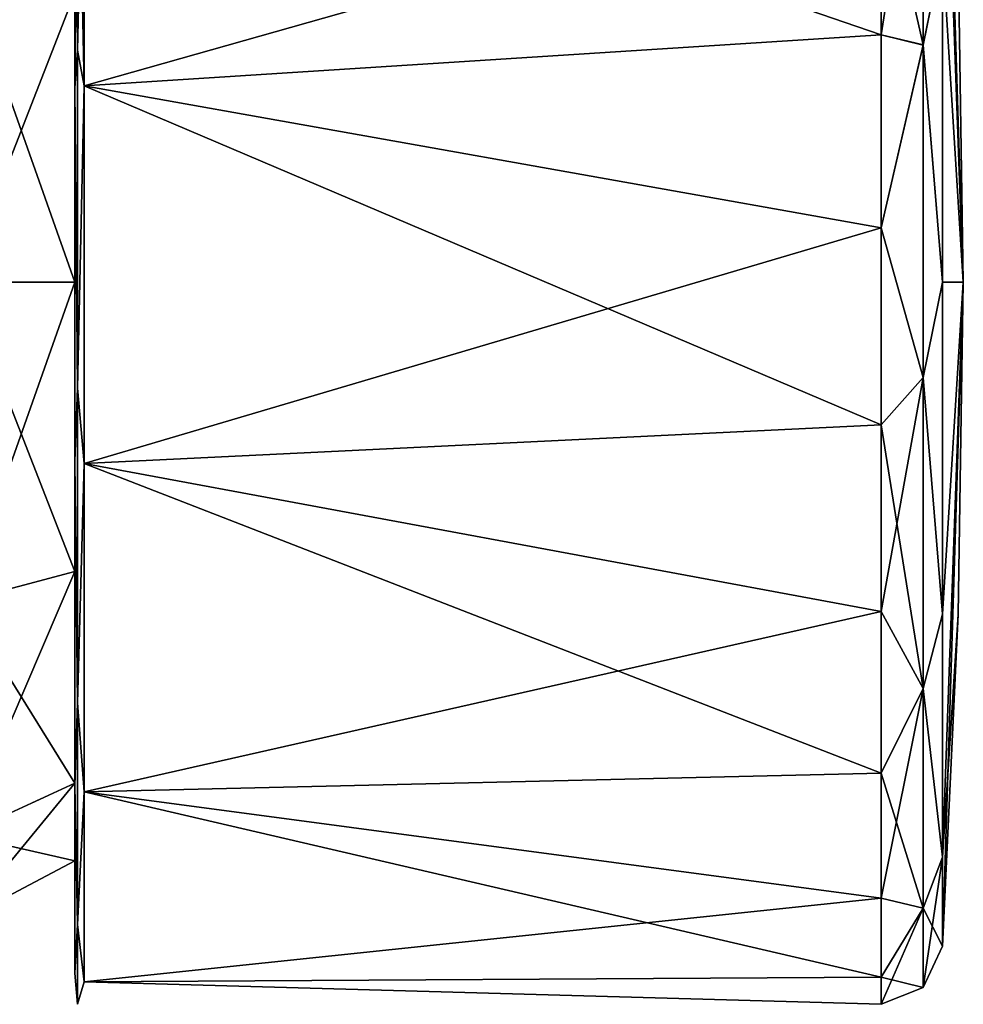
# Model space of a CAD drawing. Header units: metres. Extents: x 59 to 135, y -85 to 126.
# Tile 9 of 16: x 105 to 135, y 5 to 37. Entities that reach past the tile are written whole.
import ezdxf

# ---------------------------------------------------------------- set-up
doc = ezdxf.new("R2010")
doc.units = ezdxf.units.M
doc.layers.add('solid_509302', color=7, linetype='CONTINUOUS')

msp = doc.modelspace()

# ---------------------------------------------------------------- linework, layer by layer
at = {"layer": 'solid_509302'}
for points in [[(135.098099, 28), (134.422455, 46.64732, -10.766043), (134.422455, 49.532074)], [(134.929153, 38.771336), (135.098099, 28), (134.422455, 49.532074)], [(135.098099, 28), (134.422455, 46.647324, 10.766036), (134.422455, 38.766037, 18.647322)], [(134.929153, 38.771336), (134.422455, 46.647324, 10.766036), (135.098099, 28)], [(135.098099, 28), (134.422455, 38.766029, -18.647326), (134.422455, 46.64732, -10.766043)], [(106.388245, 44.815174, 16.289429), (106.300003, 44.662537, 16.141567), (106.300003, 34.282475, 22.332058)], [(106.388245, 35.516804, 22.171902), (106.388245, 44.815174, 16.289429), (106.300003, 34.282475, 22.332058)], [(106.388245, 44.815174, -16.289429), (106.388245, 35.516804, -22.171902), (106.300003, 44.662537, -16.141567)], [(106.388245, 44.815174, -16.289429), (106.601074, 44.87801, -16.350302), (106.601074, 34.361847, -22.621374)], [(106.388245, 35.516804, 22.171902), (106.601074, 34.361847, 22.621374), (106.601074, 44.87801, 16.350302)], [(106.388245, 35.516804, 22.171902), (106.601074, 44.87801, 16.350302), (106.388245, 44.815174, 16.289429)], [(106.388245, 44.815174, -16.289429), (106.601074, 34.361847, -22.621374), (106.388245, 35.516804, -22.171902)], [(132.433533, 36.013054, -21.992342), (106.601074, 44.87801, -16.350302), (132.433533, 41.670902, -18.999437)], [(106.601074, 34.361847, -22.621374), (106.601074, 44.87801, -16.350302), (132.433533, 36.013054, -21.992342)], [(132.433533, 41.670872, 18.99946), (106.601074, 44.87801, 16.350302), (106.601074, 34.361847, 22.621374)], [(132.433533, 41.670902, -18.999437), (133.798157, 44.734417, -15.576753), (133.798157, 35.68475, -21.531849)], [(133.798157, 44.726387, 15.585373), (132.433533, 41.670872, 18.99946), (132.433533, 36.01302, 21.992353)], [(133.798157, 44.726387, 15.585373), (132.433533, 36.01302, 21.992353), (133.798157, 35.675873, 21.535015)], [(134.422455, 38.766029, -18.647326), (133.798157, 35.68475, -21.531849), (133.798157, 44.734417, -15.576753)], [(133.798157, 44.726387, 15.585373), (133.798157, 35.675873, 21.535015), (134.422455, 38.766037, 18.647322)], [(106.300003, 28, 18.75757), (106.300003, 34.282475, 22.332058), (106.300003, 44.662537, 16.141567)], [(106.300003, 37.378777, 16.244535), (106.300003, 28, 18.75757), (106.300003, 44.662537, 16.141567)], [(106.300003, 37.378777, -16.244535), (106.300003, 44.662537, -16.141567), (106.300003, 34.282475, -22.332058)], [(106.388245, 35.516804, -22.171902), (106.300003, 34.282475, -22.332058), (106.300003, 44.662537, -16.141567)], [(132.433533, 36.01302, 21.992353), (132.433533, 41.670872, 18.99946), (106.601074, 34.361847, 22.621374)], [(132.433533, 36.013054, -21.992342), (132.433533, 41.670902, -18.999437), (133.798157, 35.68475, -21.531849)], [(133.798157, 35.675873, 21.535015), (134.422455, 28, 21.532072), (134.422455, 38.766037, 18.647322)], [(134.422455, 38.766029, -18.647326), (134.422455, 27.999996, -21.532072), (133.798157, 35.68475, -21.531849)], [(135.098099, 28), (134.422455, 38.766037, 18.647322), (134.422455, 28, 21.532072)], [(135.098099, 28), (134.422455, 27.999996, -21.532072), (134.422455, 38.766029, -18.647326)], [(102.632835, 28, 20.700001), (106.300003, 37.378777, 16.244535), (102.632835, 38.349998, 17.926725)], [(102.632835, 38.349998, -17.926725), (106.300003, 37.378777, -16.244535), (106.300003, 28, -18.75757)], [(102.632835, 38.349998, -17.926725), (106.300003, 28, -18.75757), (102.632835, 28, -20.700001)], [(102.632835, 28, 20.700001), (106.300003, 28, 18.75757), (106.300003, 37.378777, 16.244535)], [(106.300003, 28, -18.75757), (106.300003, 37.378777, -16.244535), (106.300003, 34.282475, -22.332058)], [(106.601074, 34.361847, -22.621374), (132.433533, 36.013054, -21.992342), (132.433533, 29.756006, -23.340708)], [(132.433533, 29.755978, 23.34071), (132.433533, 36.01302, 21.992353), (106.601074, 34.361847, 22.621374)], [(132.433533, 29.756006, -23.340708), (132.433533, 36.013054, -21.992342), (133.798157, 35.68475, -21.531849)], [(133.798157, 35.675873, 21.535015), (132.433533, 36.01302, 21.992353), (132.433533, 29.755978, 23.34071)], [(106.388245, 24.558125, 23.157051), (106.388245, 35.516804, 22.171902), (106.300003, 34.282475, 22.332058)], [(106.388245, 35.516804, -22.171902), (106.388245, 24.558125, -23.157051), (106.300003, 34.282475, -22.332058)], [(106.388245, 35.516804, -22.171902), (106.601074, 34.361847, -22.621374), (106.388245, 24.558125, -23.157051)], [(106.388245, 24.558125, 23.157051), (106.601074, 34.361847, 22.621374), (106.388245, 35.516804, 22.171902)], [(132.433533, 29.756006, -23.340708), (133.798157, 35.68475, -21.531849), (133.798157, 24.909578, -22.652267)], [(133.798157, 35.675873, 21.535015), (132.433533, 29.755978, 23.34071), (133.798157, 24.902576, 22.651312)], [(134.422455, 27.999996, -21.532072), (133.798157, 24.909578, -22.652267), (133.798157, 35.68475, -21.531849)], [(133.798157, 35.675873, 21.535015), (133.798157, 24.902576, 22.651312), (134.422455, 28, 21.532072)], [(106.300003, 28, 18.75757), (106.300003, 22.194941, 22.460892), (106.300003, 34.282475, 22.332058)], [(106.388245, 24.558125, 23.157051), (106.300003, 34.282475, 22.332058), (106.300003, 22.194941, 22.460892)], [(106.300003, 34.282475, -22.332058), (106.300003, 22.194941, -22.460892), (106.300003, 11.683519, -16.491295)], [(106.300003, 28, -18.75757), (106.300003, 34.282475, -22.332058), (106.300003, 11.683519, -16.491295)], [(106.388245, 24.558125, -23.157051), (106.300003, 22.194941, -22.460892), (106.300003, 34.282475, -22.332058)], [(106.388245, 24.558125, -23.157051), (106.601074, 34.361847, -22.621374), (106.601074, 22.118511, -22.750994)], [(106.388245, 24.558125, 23.157051), (106.601074, 22.118511, 22.750994), (106.601074, 34.361847, 22.621374)], [(106.601074, 34.361847, -22.621374), (132.433533, 29.756006, -23.340708), (132.433533, 23.367647, -22.943703)], [(106.601074, 22.118511, -22.750994), (106.601074, 34.361847, -22.621374), (132.433533, 23.367647, -22.943703)], [(132.433533, 29.755978, 23.34071), (106.601074, 34.361847, 22.621374), (106.601074, 22.118511, 22.750994)], [(132.433533, 23.367624, 22.943697), (132.433533, 29.755978, 23.34071), (106.601074, 22.118511, 22.750994)], [(132.433533, 23.367647, -22.943703), (132.433533, 29.756006, -23.340708), (133.798157, 24.909578, -22.652267)], [(133.798157, 24.902576, 22.651312), (132.433533, 29.755978, 23.34071), (132.433533, 23.367624, 22.943697)], [(102.632835, 17.65, 17.926725), (106.300003, 18.621222, 16.244535), (106.300003, 28, 18.75757)], [(102.632835, 17.65, 17.926725), (106.300003, 28, 18.75757), (102.632835, 28, 20.700001)], [(102.632835, 28, -20.700001), (106.300003, 28, -18.75757), (106.300003, 18.621222, -16.244535)], [(102.632835, 28, -20.700001), (106.300003, 18.621222, -16.244535), (102.632835, 17.65, -17.926725)], [(106.300003, 28, 18.75757), (106.300003, 11.683519, 16.491295), (106.300003, 22.194941, 22.460892)], [(106.300003, 28, 18.75757), (106.300003, 18.621222, 16.244535), (106.300003, 11.683519, 16.491295)], [(106.300003, 18.621222, -16.244535), (106.300003, 28, -18.75757), (106.300003, 11.683519, -16.491295)], [(133.798157, 24.902576, 22.651312), (134.422455, 17.233963, 18.647322), (134.422455, 28, 21.532072)], [(134.422455, 27.999996, -21.532072), (134.422455, 17.233961, -18.64732), (133.798157, 24.909578, -22.652267)], [(135.098099, 28), (134.422455, 9.352678, 10.766036), (134.422455, 6.467927)], [(134.929153, 17.228664), (135.098099, 28), (134.422455, 6.467927)], [(135.098099, 28), (134.422455, 9.352677, -10.766035), (134.422455, 17.233961, -18.64732)], [(134.929153, 17.228664), (134.422455, 9.352677, -10.766035), (135.098099, 28)], [(135.098099, 28), (134.422455, 17.233961, -18.64732), (134.422455, 27.999996, -21.532072)], [(135.098099, 28), (134.422455, 28, 21.532072), (134.422455, 17.233963, 18.647322)], [(135.098099, 28), (134.422455, 17.233963, 18.647322), (134.422455, 9.352678, 10.766036)], [(132.433533, 23.367647, -22.943703), (133.798157, 24.909578, -22.652267), (133.798157, 14.828319, -18.686432)], [(133.798157, 24.902576, 22.651312), (132.433533, 23.367624, 22.943697), (132.433533, 17.32567, 20.831007)], [(133.798157, 24.902576, 22.651312), (132.433533, 17.32567, 20.831007), (133.798157, 14.824469, 18.683718)], [(134.422455, 17.233961, -18.64732), (133.798157, 14.828319, -18.686432), (133.798157, 24.909578, -22.652267)], [(133.798157, 24.902576, 22.651312), (133.798157, 14.824469, 18.683718), (134.422455, 17.233963, 18.647322)], [(106.388245, 14.359685, 19.027279), (106.388245, 24.558125, 23.157051), (106.300003, 22.194941, 22.460892)], [(106.388245, 24.558125, -23.157051), (106.388245, 14.359685, -19.027279), (106.300003, 22.194941, -22.460892)], [(106.388245, 24.558125, -23.157051), (106.601074, 22.118511, -22.750994), (106.388245, 14.359685, -19.027279)], [(106.388245, 14.359685, 19.027279), (106.601074, 22.118511, 22.750994), (106.388245, 24.558125, 23.157051)], [(106.601074, 22.118511, -22.750994), (132.433533, 23.367647, -22.943703), (132.433533, 17.325687, -20.831017)], [(132.433533, 17.32567, 20.831007), (132.433533, 23.367624, 22.943697), (106.601074, 22.118511, 22.750994)], [(132.433533, 17.325687, -20.831017), (132.433533, 23.367647, -22.943703), (133.798157, 14.828319, -18.686432)], [(106.388245, 14.359685, 19.027279), (106.300003, 22.194941, 22.460892), (106.300003, 11.683519, 16.491295)], [(106.388245, 14.359685, -19.027279), (106.300003, 11.683519, -16.491295), (106.300003, 22.194941, -22.460892)], [(106.388245, 14.359685, -19.027279), (106.601074, 22.118511, -22.750994), (106.601074, 11.471936, -16.703974)], [(106.388245, 14.359685, 19.027279), (106.601074, 11.471936, 16.703974), (106.601074, 22.118511, 22.750994)], [(106.601074, 22.118511, -22.750994), (132.433533, 17.325687, -20.831017), (132.433533, 12.08193, -17.160629)], [(106.601074, 11.471936, -16.703974), (106.601074, 22.118511, -22.750994), (132.433533, 12.08193, -17.160629)], [(132.433533, 17.32567, 20.831007), (106.601074, 22.118511, 22.750994), (106.601074, 11.471936, 16.703974)], [(102.632835, 10.073275, 10.35), (106.300003, 11.755465, 9.378778), (106.300003, 18.621222, 16.244535)], [(102.632835, 10.073275, 10.35), (106.300003, 18.621222, 16.244535), (102.632835, 17.65, 17.926725)], [(102.632835, 17.65, -17.926725), (106.300003, 18.621222, -16.244535), (106.300003, 11.755465, -9.378778)], [(106.300003, 18.621222, 16.244535), (106.300003, 11.755465, 9.378778), (106.300003, 11.683519, 16.491295)], [(106.300003, 18.621222, -16.244535), (106.300003, 11.683519, -16.491295), (106.300003, 5.602259, -6.044133)], [(106.300003, 11.755465, -9.378778), (106.300003, 18.621222, -16.244535), (106.300003, 5.602259, -6.044133)], [(102.632835, 17.65, -17.926725), (106.300003, 11.755465, -9.378778), (102.632835, 10.073275, -10.35)], [(132.433533, 12.08192, 17.16062), (132.433533, 17.32567, 20.831007), (106.601074, 11.471936, 16.703974)], [(132.433533, 12.08193, -17.160629), (132.433533, 17.325687, -20.831017), (133.798157, 14.828319, -18.686432)], [(133.798157, 14.824469, 18.683718), (132.433533, 17.32567, 20.831007), (132.433533, 12.08192, 17.16062)], [(133.798157, 14.824469, 18.683718), (134.422455, 9.352678, 10.766036), (134.422455, 17.233963, 18.647322)], [(134.422455, 17.233961, -18.64732), (134.422455, 9.352677, -10.766035), (133.798157, 14.828319, -18.686432)], [(134.929153, 17.228664), (134.422455, 6.467927), (134.422455, 9.352677, -10.766035)], [(132.433533, 12.08193, -17.160629), (133.798157, 14.828319, -18.686432), (133.798157, 7.704578, -10.524817)], [(133.798157, 14.824469, 18.683718), (132.433533, 12.08192, 17.16062), (132.433533, 8.028487, 12.206999)], [(133.798157, 14.824469, 18.683718), (132.433533, 8.028487, 12.206999), (133.798157, 7.703494, 10.522726)], [(134.422455, 9.352677, -10.766035), (133.798157, 7.704578, -10.524817), (133.798157, 14.828319, -18.686432)], [(133.798157, 14.824469, 18.683718), (133.798157, 7.703494, 10.522726), (134.422455, 9.352678, 10.766036)], [(106.388245, 7.174115, 10.694768), (106.388245, 14.359685, 19.027279), (106.300003, 11.683519, 16.491295)], [(106.388245, 14.359685, -19.027279), (106.388245, 7.174115, -10.694768), (106.300003, 11.683519, -16.491295)], [(106.388245, 14.359685, -19.027279), (106.601074, 11.471936, -16.703974), (106.388245, 7.174115, -10.694768)], [(106.388245, 7.174115, 10.694768), (106.601074, 11.471936, 16.703974), (106.388245, 14.359685, 19.027279)], [(106.601074, 11.471936, -16.703974), (132.433533, 12.08193, -17.160629), (132.433533, 8.028492, -12.207007)], [(132.433533, 8.028487, 12.206999), (132.433533, 12.08192, 17.16062), (106.601074, 11.471936, 16.703974)], [(132.433533, 8.028492, -12.207007), (132.433533, 12.08193, -17.160629), (133.798157, 7.704578, -10.524817)], [(102.632835, 7.3), (106.300003, 9.242431), (106.300003, 11.755465, 9.378778)], [(102.632835, 10.073275, -10.35), (106.300003, 11.755465, -9.378778), (106.300003, 9.242431)], [(102.632835, 10.073275, 10.35), (102.632835, 7.3), (106.300003, 11.755465, 9.378778)], [(106.300003, 11.755465, 9.378778), (106.300003, 5.602259, 6.044133), (106.300003, 11.683519, 16.491295)], [(106.300003, 11.755465, 9.378778), (106.300003, 9.242431), (106.300003, 5.602259, 6.044133)], [(106.300003, 11.755465, -9.378778), (106.300003, 5.602259, -6.044133), (106.300003, 9.242431)], [(106.388245, 7.174115, 10.694768), (106.300003, 11.683519, 16.491295), (106.300003, 5.602259, 6.044133)], [(106.388245, 7.174115, -10.694768), (106.300003, 5.602259, -6.044133), (106.300003, 11.683519, -16.491295)], [(106.388245, 7.174115, -10.694768), (106.601074, 11.471936, -16.703974), (106.601074, 5.312545, -6.12201)], [(106.388245, 7.174115, 10.694768), (106.601074, 5.312545, 6.12201), (106.601074, 11.471936, 16.703974)], [(106.601074, 11.471936, -16.703974), (132.433533, 8.028492, -12.207007), (132.433533, 5.468482, -6.340571)], [(106.601074, 5.312545, -6.12201), (106.601074, 11.471936, -16.703974), (132.433533, 5.468482, -6.340571)], [(132.433533, 8.028487, 12.206999), (106.601074, 11.471936, 16.703974), (106.601074, 5.312545, 6.12201)], [(102.632835, 10.073275, -10.35), (106.300003, 9.242431), (102.632835, 7.3)], [(134.422455, 9.352678, 10.766036), (133.798157, 5.137893), (134.422455, 6.467927)], [(133.798157, 7.703494, 10.522726), (133.798157, 5.137893), (134.422455, 9.352678, 10.766036)], [(134.422455, 9.352677, -10.766035), (134.422455, 6.467927), (133.798157, 7.704578, -10.524817)], [(106.300003, 9.242431), (106.300003, 5.602259, -6.044133), (106.300003, 5.602259, 6.044133)], [(132.433533, 5.46848, 6.340566), (132.433533, 8.028487, 12.206999), (106.601074, 5.312545, 6.12201)], [(132.433533, 5.468482, -6.340571), (132.433533, 8.028492, -12.207007), (133.798157, 7.704578, -10.524817)], [(133.798157, 7.703494, 10.522726), (132.433533, 8.028487, 12.206999), (132.433533, 5.46848, 6.340566)], [(132.433533, 5.468482, -6.340571), (133.798157, 7.704578, -10.524817), (133.798157, 5.137893)], [(133.798157, 7.703494, 10.522726), (132.433533, 4.593331), (133.798157, 5.137893)], [(133.798157, 7.703494, 10.522726), (132.433533, 5.46848, 6.340566), (132.433533, 4.593331)], [(134.422455, 6.467927), (133.798157, 5.137893), (133.798157, 7.704578, -10.524817)], [(106.388245, 4.58856, 0), (106.388245, 7.174115, 10.694768), (106.300003, 5.602259, 6.044133)], [(106.388245, 7.174115, -10.694768), (106.388245, 4.58856, 0), (106.300003, 5.602259, -6.044133)], [(106.388245, 7.174115, -10.694768), (106.601074, 5.312545, -6.12201), (106.388245, 4.58856, 0)], [(106.388245, 4.58856, 0), (106.601074, 5.312545, 6.12201), (106.388245, 7.174115, 10.694768)], [(106.388245, 4.58856, 0), (106.300003, 5.602259, 6.044133), (106.300003, 5.602259, -6.044133)], [(106.601074, 5.312545, -6.12201), (132.433533, 5.468482, -6.340571), (132.433533, 4.593331)], [(132.433533, 5.46848, 6.340566), (106.601074, 5.312545, 6.12201), (132.433533, 4.593331)], [(132.433533, 4.593331), (132.433533, 5.468482, -6.340571), (133.798157, 5.137893)], [(106.388245, 4.58856, 0), (106.601074, 5.312545, -6.12201), (106.601074, 5.312545, 6.12201)], [(106.601074, 5.312545, 6.12201), (106.601074, 5.312545, -6.12201), (132.433533, 4.593331)]]:
    msp.add_3dface(points, dxfattribs=at)

doc.saveas('drawing.dxf')
